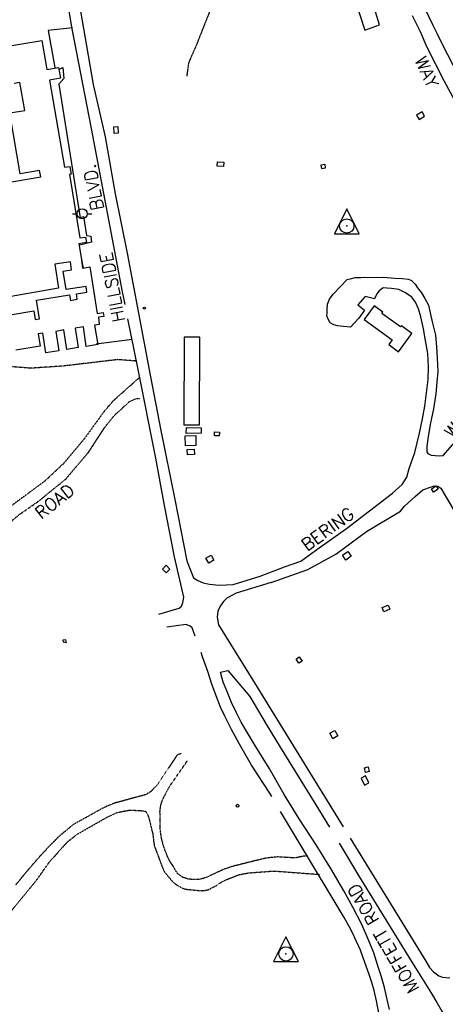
# Model space of a CAD drawing. Header units: feet. Extents: x 0 to 208040, y 0 to 211214.
# Tile 11 of 71: x 193551 to 194406, y 193384 to 195363. Entities that reach past the tile are written whole.
import ezdxf

# ---------------------------------------------------------------- set-up
doc = ezdxf.new("R2010")
doc.units = ezdxf.units.FT
doc.header["$LTSCALE"] = 0.5
doc.header["$MEASUREMENT"] = 0
doc.header["$XCLIPFRAME"] = 0
doc.linetypes.add('HIDDEN2', pattern=[0.1875, 0.125, -0.0625])
doc.linetypes.add('PHANTOM2', pattern=[1.25, 0.625, -0.125, 0.125, -0.125, 0.125, -0.125])
doc.layers.get('0').update_dxf_attribs({"linetype": 'CONTINUOUS'})
for name, color, linetype in [('HV-CONTROL', 11, 'CONTINUOUS'), ('image', 7, 'CONTINUOUS'), ('MA-BLDG', 11, 'CONTINUOUS'), ('MASTER-THIN', 11, 'CONTINUOUS'), ('MI-BLDG', 11, 'CONTINUOUS'), ('MISC-UTILITY', 11, 'CONTINUOUS'), ('PARKING', 11, 'CONTINUOUS'), ('POLESERVICE', 11, 'CONTINUOUS'), ('R-DIRT', 11, 'HIDDEN2'), ('R-DIRT-T', 1, 'CONTINUOUS'), ('R-PAVED', 11, 'CONTINUOUS'), ('R-PAVED-T', 1, 'CONTINUOUS'), ('STREAM', 11, 'PHANTOM2')]:
    doc.layers.add(name, color=color, linetype=linetype)
doc.styles.add('CVFONT05', font='ROMANC')
picture_1 = doc.add_image_def('image1.jpg', size_in_pixel=(2000, 2400))

# ---------------------------------------------------------------- blocks, each defined once
blk = doc.blocks.new('HV-CONTROL', base_point=(0, 18.8))
blk.add_lwpolyline([(-25.1, 3.2), (24.9, 3.2), (-0.1, 53.2)], close=True)
blk.add_circle((-0.1, 18.8), 14.4)
blk.add_point((-0.1, 18.8))
blk = doc.blocks.new('POLE')
for p, q in [((-19.1, 0, 487.7), (-10.1, 0, 487.7)), ((10.1, 0), (19.1, 0))]:
    blk.add_line(p, q)
blk.add_circle((0, 0), 10.1)

msp = doc.modelspace()

# ---------------------------------------------------------------- linework, layer by layer
at = {"layer": 'MA-BLDG'}
for points, elevation in [([(194274, 195352.5), (194234.8, 195482), (194203.2, 195470), (194244.7, 195341.6)], 29.6), ([(194292.6, 194709.9), (194312.3, 194695.5), (194339.4, 194732.2), (194318.1, 194747.6), (194316.3, 194745.3), (194278.7, 194772.3), (194281.1, 194775.1), (194263.7, 194787.6), (194243.6, 194760), (194299.8, 194719.3)], 60.6)]:
    msp.add_lwpolyline(points, close=True, dxfattribs=dict(at, elevation=elevation))
for points in [[(193527.6, 195309.7), (193595.7, 195321.4), (193605.8, 195262.8), (193629.4, 195266.8), (193633.1, 195245.3), (193611.4, 195241.6), (193641.5, 195066.2), (193652.3, 195068), (193655, 195052.1), (193651.5, 195051.4), (193672, 194924.6), (193683.7, 194925.7), (193685.5, 194915), (193670.1, 194912.3), (193675.6, 194880.6), (193678.6, 194863.6), (193692.5, 194865.8), (193707.3, 194772.3), (193719.2, 194774.2)], [(193495.7, 195030.5), (193593.6, 195047.3), (193591.5, 195059.6), (193552.6, 195052.9), (193531.6, 195175.5), (193561.6, 195180.7), (193552, 195236.6), (193540.3, 195234.6)], [(193532.5, 194769.9), (193579.6, 194777.4), (193582.4, 194760.2), (193591, 194761.5), (193585, 194799.3), (193651.5, 194809.7), (193653.5, 194798.7), (193666.9, 194800.8), (193665.2, 194811.7), (193686.5, 194815), (193684.7, 194826.4), (193644.7, 194820.4), (193638.6, 194857.2), (193655.6, 194860.2), (193653.2, 194876.3), (193622, 194871.2), (193629.3, 194823)], [(193629.3, 194823), (193534.2, 194806.7)], [(193719.2, 194774.2), (193720.4, 194766.4), (193709.4, 194764.7), (193711.3, 194750.4), (193701.7, 194748.9), (193708.1, 194709.9), (193684.9, 194706.3), (193679.3, 194745.3), (193662.7, 194742.6), (193669.1, 194703.8), (193646.1, 194700.2), (193640, 194739.4), (193624, 194736.3), (193630.1, 194697.6), (193603.8, 194693.4), (193597.6, 194732.7), (193588.7, 194731.3), (193592.6, 194706.4), (193543.7, 194698.7)]]:
    msp.add_lwpolyline(points, dxfattribs=at)
for points in [[(193912.8, 194548.2), (193913.5, 194724.7), (193881.8, 194724.8), (193881.1, 194548.3)], [(193886.2, 194543), (193916.2, 194542.8), (193916.2, 194531.6), (193885.7, 194531.4)], [(193883.9, 194526.5), (193905.2, 194527), (193905.2, 194507.3), (193884.6, 194506.6)], [(193888.1, 194498.7), (193902.2, 194499.4), (193902.7, 194489), (193888.6, 194488.3)]]:
    msp.add_lwpolyline(points, close=True, dxfattribs=at)
at = {"layer": 'MASTER-THIN', "color": 7}
for p, q in [((194248.3, 194333.9, 29.1), (194316.5, 194375.2, 26.4)), ((194130.2, 194257.4), (194186.4, 194288.8, 29.1)), ((194056.7, 194231.9, 30.1), (194130.2, 194257.4))]:
    msp.add_line(p, q, dxfattribs=at)
at = {"layer": 'MI-BLDG', "elevation": 39.9}
msp.add_lwpolyline([(193953, 194533.9), (193952.4, 194526.3), (193942.5, 194526.5), (193942.5, 194534.7)], close=True, dxfattribs=at)
at = {"layer": 'MI-BLDG'}
for points in [[(193941.3, 194276.5), (193931.2, 194270.6), (193925.6, 194280.4), (193935.7, 194286.2)], [(193838.2, 194258.7), (193845.7, 194266.2), (193853.2, 194258.7), (193845.7, 194251.2)]]:
    msp.add_lwpolyline(points, close=True, dxfattribs=at)
at = {"layer": 'MISC-UTILITY'}
for points in [[(194353.7, 195162.6), (194364.6, 195168.9), (194359.6, 195177.5), (194348.7, 195171.2)], [(193748.3, 195147.9), (193749, 195134.6), (193741.1, 195134.2), (193740.4, 195147.5)], [(193948.5, 195077.1), (193961.2, 195076.4), (193960.7, 195067.8), (193948, 195068.5)], [(194157.6, 195064), (194165.9, 195065.3), (194164.9, 195072.1), (194156.6, 195070.8)], [(194378.5, 194419.9), (194387.8, 194425.9), (194391.9, 194419.4), (194382.6, 194413.5)], [(194200, 194286.2), (194210.5, 194293.7), (194217.2, 194284.4), (194206.7, 194276.8)], [(194295.2, 194177.9), (194282.7, 194172.7), (194279.2, 194181.1), (194291.8, 194186.2)], [(194184.3, 193934.4), (194190.6, 193923.2), (194180.6, 193917.5), (194174.2, 193928.7)]]:
    msp.add_lwpolyline(points, close=True, dxfattribs=at)
for points, elevation in [([(193645.4, 194111.2), (193644.1, 194116.6), (193638.3, 194115.7), (193638.8, 194112.5)], 44.1), ([(194112.8, 194082.2), (194118.7, 194073.7), (194112.3, 194069.3), (194106.5, 194077.8)], 33.1), ([(194251.1, 193861), (194253.4, 193852), (194246.2, 193850), (194244, 193859.3)], 34.1), ([(194252.6, 193828.7), (194246.2, 193842.9), (194237.3, 193838.2), (194244.3, 193824.4)], 42.1)]:
    msp.add_lwpolyline(points, close=True, dxfattribs=dict(at, elevation=elevation))
for centre, radius in [((193801.8, 194783, 44.1), 2.25), ((193989, 193782.9, 36.9), 2.87)]:
    msp.add_circle(centre, radius, dxfattribs=at)
at = {"layer": 'PARKING'}
for points, elevation in [([(193657.2, 195346.4), (193608.4, 195340.9), (193622.1, 195267.1)], 44.1), ([(193629.8, 195262.8), (193637.9, 195267.1), (193640.2, 195244.9), (193630, 195233.4), (193672.7, 194964.7), (193679.5, 194967.4), (193685.7, 194928.8), (193694.4, 194928.1), (193695.9, 194915.7), (193671.9, 194909.6)], 42.4), ([(193675.8, 194879.9), (193677.7, 194862.7)], 42.4), ([(193704.9, 194711.4), (193777.1, 194720.7)], 43.1)]:
    msp.add_lwpolyline(points, dxfattribs=dict(at, elevation=elevation))
at = {"layer": 'R-DIRT'}
for points, elevation in [([(193786.1, 194676.6), (193748.3, 194679.6), (193637.6, 194666.5), (193574.4, 194662.3), (193535.5, 194665.3), (193526.2, 194678.4), (193515.4, 194715.3), (193510.3, 194749.3), (193506.7, 194799.8), (193506.4, 194827.1), (193481.5, 195009.9), (193481.5, 195035.7), (193484.4, 195053.8), (193514.1, 195111.9), (193516.3, 195121.5), (193518, 195177.8), (193516.7, 195233.6)], 40), ([(193790.6, 194642.3), (193739.9, 194597.3), (193721.7, 194576.5), (193681, 194520.2), (193638.9, 194470.1), (193601.6, 194435.2), (193496.7, 194357.7)], 35), ([(193258.8, 193953.1), (193254.9, 193957.9), (193253.4, 193965.3), (193262.9, 193977.3), (193360.1, 194071.5), (193389.1, 194109.6), (193427.4, 194175.6), (193449.9, 194222.7), (193466.3, 194268.3), (193497.3, 194320.8), (193502.5, 194326.9), (193548.3, 194366.4), (193589.6, 194395.3), (193644.3, 194439.9), (193689.6, 194493.2), (193722.4, 194543.6), (193741.6, 194567.4), (193771.9, 194595.3), (193785.9, 194601.5), (193793.4, 194601.7)], 40), ([(193875.2, 193887.6), (193867.5, 193884.7), (193829.9, 193827.5), (193815.1, 193811.3), (193804.5, 193805.1), (193741.2, 193787.8), (193719.7, 193778.7), (193659.2, 193745.1), (193628.6, 193719.7), (193597.5, 193687.5), (193566.6, 193652.1), (193543, 193623.3)], 40), ([(194130.3, 193681.7), (194121.8, 193681.6), (194106.8, 193678.3), (194099.2, 193678.2), (194069.5, 193680), (194045.5, 193677.4), (193979, 193661), (193961, 193654.9), (193926.6, 193638.8), (193917.1, 193635.8), (193909, 193634.4), (193900.5, 193634.4), (193889.5, 193635.5), (193878.3, 193639.1), (193869.1, 193646.3), (193864.5, 193652.5), (193861, 193659.3), (193852.1, 193673), (193848, 193681.6), (193839.7, 193703.6), (193836.1, 193718.6), (193833.8, 193733.9), (193833.2, 193771), (193834.1, 193779), (193835.7, 193786.9), (193838.7, 193795.9), (193853, 193822.4), (193888.4, 193873.5)], 35), ([(193531.4, 193567.6), (193586, 193634.2), (193610.5, 193668.9), (193646.6, 193709.5), (193666.4, 193725.2), (193726.8, 193759.8), (193737.9, 193764.7), (193745.8, 193768.9), (193772.5, 193774.3), (193796.2, 193772.9), (193803.9, 193771.8), (193808.2, 193765.5), (193811.3, 193756.7), (193819, 193724.8), (193820.6, 193709.3), (193822, 193701.7), (193838.8, 193656.8), (193842.2, 193649.7), (193856.7, 193632.3), (193863.2, 193626.5), (193870.4, 193621.7), (193878.1, 193617.3), (193885.4, 193615), (193916, 193612.1), (193923.8, 193612.5), (193931.3, 193614.6), (193947.5, 193623.1), (193956.7, 193629.4), (193966.7, 193634.4), (193990.5, 193643.8), (194010.3, 193647.8), (194062.1, 193651.7), (194155, 193644.7)], 50)]:
    msp.add_lwpolyline(points, dxfattribs=dict(at, elevation=elevation))
at = {"layer": 'R-PAVED'}
for p, q in [((194345.7, 194404.2, 26.4), (194361, 194417.8, 26.4)), ((194361, 194417.8, 26.4), (194376.3, 194423.4, 26.4)), ((194376.3, 194423.4, 26.4), (194384.2, 194425.7, 26.4)), ((194384.2, 194425.7, 26.4), (194391, 194425.5, 26.4)), ((194391, 194425.5, 26.4), (194397.4, 194420.9, 26.4)), ((194397.4, 194420.9, 26.4), (194595.9, 194080.5, 26.4)), ((194324.3, 194385.1, 26.4), (194345.7, 194404.2, 26.4)), ((194316.5, 194375.2, 26.4), (194324.3, 194385.1, 26.4)), ((194186.4, 194288.8, 29.1), (194248.3, 194333.9, 29.1)), ((194056.7, 194231.9, 30.1), (193986.3, 194210.2, 30.1)), ((193967.4, 194200.4, 30.1), (193961.1, 194193.1, 30.1)), ((193986.3, 194210.2, 30.1), (193967.4, 194200.4, 30.1)), ((193954.4, 194184.1, 30.1), (193949.1, 194174.2, 30.1)), ((193961.1, 194193.1, 30.1), (193954.4, 194184.1, 30.1)), ((193949.1, 194174.2, 30.1), (193948.1, 194161.8, 30.1)), ((193948.1, 194161.8, 30.1), (193950.9, 194146.8, 30.1)), ((193950.9, 194146.8, 30.1), (194023, 194030.2, 30.1)), ((194023, 194030.2, 30.1), (194201, 193740.6, 30.1)), ((194215, 193717.7, 30.1), (194366.9, 193470.4, 30.1)), ((194366.9, 193470.4, 30.1), (194374.7, 193458, 30.1)), ((194374.7, 193458, 30.1), (194382.8, 193449.1, 30.1)), ((194382.8, 193449.1, 30.1), (194393.2, 193441.2, 30.1)), ((194393.2, 193441.2, 30.1), (194401, 193438.4, 30.1)), ((194401, 193438.4, 30.1), (194415.2, 193437, 30.1))]:
    msp.add_line(p, q, dxfattribs=at)
for points, elevation in [([(193763, 194790.1), (193757.8, 194815.6), (193695.6, 195144), (193657, 195344.8), (193622.1, 195552.2), (193573.3, 195882), (193564.9, 195940.1), (193562.9, 195949.7)], 32.9), ([(194432.1, 195252.3), (194401.6, 195311.9), (194390.1, 195335.1), (194381.9, 195351), (194373.3, 195369.5), (194364.7, 195388.3), (194358.1, 195405.8), (194349.8, 195427.8), (194342.4, 195448), (194335.2, 195471.6), (194332.3, 195480.9)], 15.6), ([(193664.3, 195434.5), (193682.1, 195329.6), (193699.3, 195232.7), (193722.9, 195127.5), (193743.5, 195012.6), (193767, 194893.4), (193790.1, 194772.9), (193811.2, 194659.2), (193834, 194540.3), (193863, 194398.6), (193887.1, 194275.1), (193900.8, 194241.2), (193909.1, 194235.7), (193920, 194230.9), (193932.8, 194228.1), (193952, 194226.1), (193980.2, 194227.6), (194034.4, 194244), (194083, 194262.9), (194116.3, 194274.4), (194153.2, 194301.3), (194207.7, 194340.2), (194254.1, 194375.4), (194300, 194411.1), (194319.5, 194428.7), (194329.1, 194443), (194333.8, 194460.6), (194345.1, 194493.1), (194354.6, 194531.5), (194360.7, 194560.6), (194364.9, 194586.1), (194368.8, 194612.9), (194371.9, 194639.5), (194372.9, 194665), (194371, 194692.2), (194366.5, 194718.1), (194362.6, 194741.2), (194357, 194765.5), (194352.7, 194781.6), (194346.3, 194795.2), (194338.8, 194805), (194330.5, 194811.2), (194325, 194814.4), (194313.1, 194820.4), (194298.3, 194822.5), (194289, 194823), (194281.5, 194823.6), (194273.8, 194818.2), (194268.6, 194812.1), (194264, 194801.9), (194245.6, 194806.6), (194230.5, 194790), (194243.7, 194778.7), (194232.7, 194763.2), (194216.2, 194745), (194202, 194746.1), (194189.6, 194747.6), (194182.7, 194749.6), (194175, 194753.5), (194171.5, 194759.8), (194168.6, 194767.5), (194169, 194773.3), (194168.9, 194781.3), (194169.9, 194791), (194173.9, 194801), (194181.2, 194810.9), (194209.2, 194840.6), (194215.3, 194842.1), (194225.3, 194844.8), (194236.5, 194844.4), (194282, 194845.4), (194304.9, 194843.6), (194319.6, 194842.4), (194332.3, 194841.4), (194338.7, 194838.9), (194345.6, 194831.1), (194350.5, 194824.2), (194358.3, 194813.8), (194364.9, 194802.7), (194372.3, 194788.9), (194375.7, 194773.8), (194380.8, 194752.6), (194386.7, 194728.6), (194388.4, 194705.6), (194390.1, 194682.7), (194391.4, 194655.5), (194389.6, 194634.6), (194387.5, 194611.1), (194382.3, 194580.5), (194376.1, 194549.4), (194372.1, 194524.1), (194369.4, 194505.5), (194369, 194494.5), (194371.5, 194490.8), (194378, 194487.5), (194386.2, 194487.1), (194394.2, 194486.5), (194401.8, 194487.1), (194530.4, 194633.3)], 52.1), ([(194454.4, 195147), (194403.8, 195240), (194386.7, 195274.5), (194369.9, 195306.9), (194356.6, 195338.3), (194340.3, 195370.9)], 52.1), ([(193831.1, 194167.9), (193871.9, 194180), (193876.2, 194184.2), (193879, 194191), (193881.4, 194202.1), (193862.4, 194283.3), (193842.2, 194386.7), (193824.6, 194481.6), (193789, 194663.4), (193768.8, 194761.9)], 32.9), ([(193904.2, 194123.6), (193898.1, 194140.3), (193893.9, 194143.9), (193885.8, 194147), (193846.8, 194142.1)], 14.1), ([(194057.7, 193801.5), (194053.6, 193808.4), (194017.1, 193864.4), (193993.1, 193906.9), (193976.6, 193936.3), (193963.6, 193962.6), (193955, 193980.9), (193946, 194003.9), (193937.6, 194026.9), (193929.1, 194052.6), (193918.9, 194082.5), (193915.9, 194091)], 14.1), ([(194294.1, 193373.3), (194289.7, 193393.7), (194284, 193417.5), (194277.8, 193440.8), (194271.1, 193460.9), (194262.5, 193487.4), (194251.6, 193514.6), (194238.9, 193544.2), (194220.6, 193579.3), (194202.8, 193612), (194178.3, 193653.6), (194146.6, 193704), (194112.7, 193756.3), (194082.9, 193805.3), (194052.2, 193858.1), (194025.2, 193902.4), (194009.2, 193929.2), (193996.4, 193950.6), (193986.8, 193969.9), (193976.7, 193990.2), (193967.5, 194013.8), (193960.1, 194031.4), (193954.7, 194051.2), (193969.5, 194054.5), (194013.5, 194002.6), (194046.8, 193946.7), (194074.4, 193900.5), (194146.5, 193784.5), (194173.4, 193740)], 26.4), ([(194273.8, 193362.8), (194268, 193390.6), (194263.3, 193411.2), (194258.6, 193427.7), (194253.6, 193443.4), (194247.6, 193460.1), (194241.4, 193477.4), (194235.9, 193492.6), (194227.5, 193511.1), (194219.8, 193527.5), (194213, 193540.1), (194203.2, 193558.2), (194113.3, 193707.6), (194075.5, 193771.4)], 14.1), ([(194192.8, 193707.7), (194232.1, 193642.8), (194338.5, 193469.6), (194378.8, 193405.2), (194389.2, 193387.4), (194399.6, 193369.8), (194412.9, 193348.1), (194428.9, 193318), (194448.1, 193278.4), (194467.8, 193229.4), (194492.5, 193165.1), (194516.2, 193099.5), (194537.2, 193044.7), (194547, 193016.8), (194558.5, 192987.3), (194568, 192962.2), (194577.7, 192941.4), (194583.9, 192928.1), (194593.7, 192912), (194581.7, 192913.2)], 26.4)]:
    msp.add_lwpolyline(points, dxfattribs=dict(at, elevation=elevation))
at = {"layer": 'STREAM', "elevation": 14.9}
msp.add_lwpolyline([(194406.2, 196222.4), (194398.1, 196219.2), (194366, 196200.1), (194342.3, 196183.3), (194324.7, 196166.3), (194305.9, 196143.5), (194286.9, 196112.4), (194275.3, 196078.5), (194247, 196009.2), (194240.8, 195998.7), (194200.9, 195938.7), (194127.3, 195848.4), (194109.4, 195811.7), (194071.4, 195687.5), (194034.4, 195588.1), (193981.5, 195472.1), (193933.3, 195380.4), (193906.1, 195311.5), (193890.9, 195276.9), (193886.9, 195249.3)], dxfattribs=at)

# ---------------------------------------------------------------- block references
at = {"layer": 'HV-CONTROL'}
for p in [(194208.6, 194948.3, 35.7), (194086.4, 193485.1, 70.8)]:
    msp.add_blockref('HV-CONTROL', p, dxfattribs=at)
at = {"layer": 'POLESERVICE'}
msp.add_blockref('POLE', (193676.9, 194972.9, 41.4), dxfattribs=at)

# ---------------------------------------------------------------- texts
at = {"layer": 'R-DIRT-T', "style": 'CVFONT05'}
msp.add_text('ROAD', height=25, rotation=38.4596, dxfattribs=at).set_placement((193594.8, 194357.5))
at = {"layer": 'R-PAVED-T', "style": 'CVFONT05'}
for s, rotation, p in [('WAY', 294.3665, (194344.3, 195281.5)), ('HILLSIDE    BLVD.', 100.7879, (193763.2, 194758.2)), ('WAY', 47.8852, (194420.4, 194520)), ('BERING', 36.0082, (194128.9, 194293.6)), ('MOFFETT ROAD', 120.2521, (194355, 193415.4))]:
    msp.add_text(s, height=25, rotation=rotation, dxfattribs=at).set_placement(p)

# ---------------------------------------------------------------- pictures from other files: only their frames are drawn
at = {"layer": 'image'}
image = msp.add_image(picture_1, insert=(189577.4, 187001.2), size_in_units=(14997.8, 17997.4), rotation=0.6, dxfattribs=at)
image.set_boundary_path([(132.996, 330.714), (430.192, 24.765), (1020.87, 15.748), (1441.694, 2.418), (1679.783, 17.58), (1693.604, 9.457), (1619.806, 230.729), (1548.014, 470.558), (1535.763, 774.424), (1569.421, 992.353), (1639.473, 1205.262), (1591.986, 1384.6), (1519.706, 1505.468), (1523.142, 1667.603), (1504.677, 1730.756), (1672.9, 1884.48), (1821.97, 1931.65), (1498.085, 2118.297), (960.466, 2148.074), (673.895, 2165.344), (458.475, 2163.088), (240.59, 2160.806), (87.062, 2055.378), (143.158, 1779.843), (140.638, 1536.635), (138.25, 1280.692), (130.08, 1093.17), (219.456, 785.044), (141.38, 497.97), (132.996, 330.714)])
image.dxf.flags = 15

doc.saveas('drawing.dxf')
